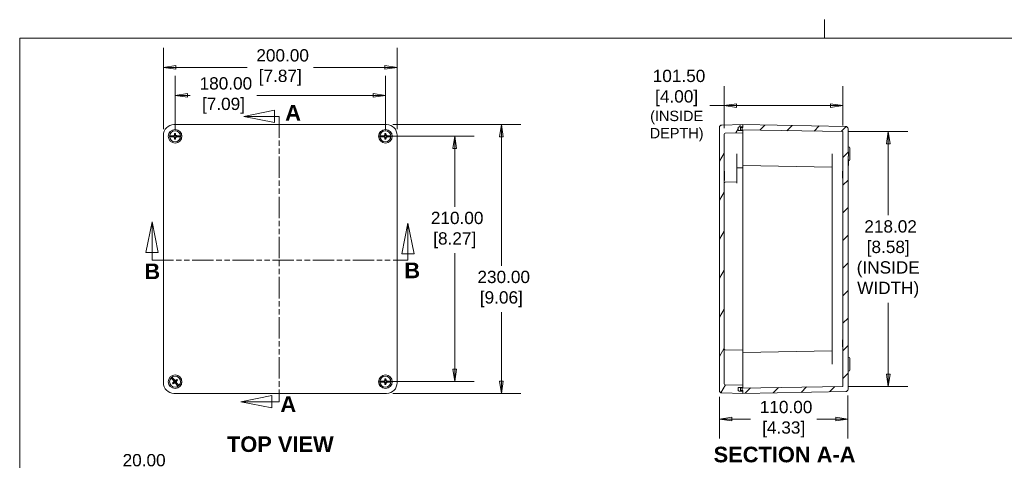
# Model space of a CAD drawing. Header units: millimetres. Extents: x 31 to 1440, y 31 to 1105.
# Tile 5 of 7: x 47 to 889, y 728 to 1105. Entities that reach past the tile are written whole.
import ezdxf

# ---------------------------------------------------------------- set-up
doc = ezdxf.new("R2010")
doc.units = ezdxf.units.MM
doc.header["$LTSCALE"] = 5.263158
doc.linetypes.add('DOUBLE_DASH_CHAIN', pattern=[1.2403, 0.6614, -0.0827, 0.1654, -0.0827, 0.1654, -0.0827])
for name, color, linetype, lineweight in [('Dimension (ANSI)', 7, 'Continuous', 9), ('Hatch (ANSI)', 7, 'Continuous', 9), ('Section Line (ANSI)', 7, 'DOUBLE_DASH_CHAIN', 9), ('Sketch Geometry (ANSI)', 7, 'Continuous', 9), ('Symbol (ANSI)', 7, 'Continuous', 9), ('Visible (ANSI)', 7, 'Continuous', 9)]:
    doc.layers.add(name, color=color, linetype=linetype, lineweight=lineweight)
doc.styles.add('Label Text (ANSI)', font='arialbd.ttf')
doc.styles.add('Note Text (ANSI)', font='arial.ttf')
doc.dimstyles.new('Default - mm (ANSI)', dxfattribs={"dimscale": 5.263158, "dimtxt": 2, "dimasz": 2, "dimexe": 3.175, "dimexo": 1, "dimgap": 0.8, "dimtad": 0, "dimtih": 1, "dimtoh": 1, "dimrnd": 1e-08, "dimzin": 4, "dimdsep": 46, "dimtxsty": 'Note Text (ANSI)', "dimblk": 'Filled-1', "dimcen": 0.09, "dimdle": 10, "dimclrd": 256, "dimclre": 256, "dimclrt": 256, "dimadec": 1, "dimazin": 0, "dimtfac": 1.524, "dimtofl": 0, "dimtmove": 0, "dimatfit": 3, "dimfxl": 0, "dimtolj": 1, "dimtzin": 0, "dimlwd": -1, "dimlwe": -1, "dimarcsym": 0})

# ---------------------------------------------------------------- blocks, each defined once
blk = doc.blocks.new('Borders Default Border')
at = {"layer": 'Sketch Geometry (ANSI)'}
blk.add_line((139.7, 207.01), (139.7, 210.03), dxfattribs=at)
at = {"layer": 'Sketch Geometry (ANSI)', "flags": 128}
blk.add_lwpolyline([(8.89, 8.89), (8.89, 207.01), (270.51, 207.01), (270.51, 8.89), (8.89, 8.89)], dxfattribs=at)
blk = doc.blocks.new('2dTransSection0')
at = {"layer": 'Section Line (ANSI)', "linetype": 'Continuous'}
for p, q in [((50.33, 195.3), (45.33, 194.3)), ((50.33, 193.3), (50.33, 195.3)), ((50.33, 194.3), (45.33, 194.3)), ((45.33, 194.3), (50.33, 193.3)), ((51.07, 194.3), (50.33, 194.3)), ((51.07, 194.3), (51.07, 192.87)), ((49.86, 148.9), (44.86, 147.9)), ((49.86, 146.9), (49.86, 148.9)), ((51.07, 149.33), (51.07, 147.9)), ((49.86, 147.9), (44.86, 147.9)), ((44.86, 147.9), (49.86, 146.9)), ((51.07, 147.9), (49.86, 147.9))]:
    blk.add_line(p, q, dxfattribs=at)
at = {"layer": 'Section Line (ANSI)', "linetype": 'DOUBLE_DASH_CHAIN'}
blk.add_line((51.07, 194.3), (51.07, 147.9), dxfattribs=at)
at = {"layer": 'Section Line (ANSI)', "linetype": 'Continuous', "flags": 128}
for points in [[(50.33, 195.3), (45.33, 194.3), (50.33, 193.3), (50.33, 195.3)], [(49.86, 148.9), (44.86, 147.9), (49.86, 146.9), (49.86, 148.9)]]:
    blk.add_lwpolyline(points, dxfattribs=at)
at = {"layer": 'Section Line (ANSI)'}
for points in [[(50.33, 195.3), (45.33, 194.3), (50.33, 193.3), (50.33, 195.3)], [(49.86, 148.9), (44.86, 147.9), (49.86, 146.9), (49.86, 148.9)]]:
    blk.add_solid(points, dxfattribs=at)
at = {"layer": 'Section Line (ANSI)', "char_height": 2.54, "attachment_point": 7, "line_spacing_factor": 0.25, "style": 'Label Text (ANSI)'}
for insert in [(52.05, 193.63), (51.27, 146.23)]:
    blk.add_mtext('A', dxfattribs=dict(at, insert=insert))
blk = doc.blocks.new('2dTransSection1')
at = {"layer": 'Section Line (ANSI)', "linetype": 'Continuous'}
for p, q in [((30.41, 177.17), (29.41, 172.17)), ((30.41, 172.17), (30.41, 177.17)), ((31.41, 172.17), (30.41, 177.17)), ((72.01, 176.94), (71.01, 171.94)), ((72.01, 171.94), (72.01, 176.94)), ((73.01, 171.94), (72.01, 176.94)), ((29.41, 172.17), (31.41, 172.17)), ((30.41, 170.94), (30.41, 172.17)), ((71.01, 171.94), (73.01, 171.94)), ((72.01, 170.94), (72.01, 171.94)), ((30.41, 170.94), (31.71, 170.94)), ((70.7, 170.94), (72.01, 170.94))]:
    blk.add_line(p, q, dxfattribs=at)
at = {"layer": 'Section Line (ANSI)', "linetype": 'DOUBLE_DASH_CHAIN'}
blk.add_line((30.41, 170.94), (72.01, 170.94), dxfattribs=at)
at = {"layer": 'Section Line (ANSI)', "linetype": 'Continuous', "flags": 128}
for points in [[(31.41, 172.17), (30.41, 177.17), (29.41, 172.17), (31.41, 172.17)], [(73.01, 171.94), (72.01, 176.94), (71.01, 171.94), (73.01, 171.94)]]:
    blk.add_lwpolyline(points, dxfattribs=at)
at = {"layer": 'Section Line (ANSI)'}
for points in [[(31.41, 172.17), (30.41, 177.17), (29.41, 172.17), (31.41, 172.17)], [(73.01, 171.94), (72.01, 176.94), (71.01, 171.94), (73.01, 171.94)]]:
    blk.add_solid(points, dxfattribs=at)
at = {"layer": 'Section Line (ANSI)', "char_height": 2.54, "attachment_point": 7, "line_spacing_factor": 0.25, "style": 'Label Text (ANSI)'}
for insert in [(71.42, 167.98), (29.16, 167.83)]:
    blk.add_mtext('B', dxfattribs=dict(at, insert=insert))
blk = doc.blocks.new('Filled-1')
at = {"color": 0}
for p, q in [((0, 0), (-1, 0.15)), ((-1, 0.15), (-1, -0.15)), ((-1, 0), (0, 0)), ((-1, -0.15), (0, 0))]:
    blk.add_line(p, q, dxfattribs=at)
at = {"color": 0, "flags": 128}
blk.add_lwpolyline([(-1, -0.15), (0, 0), (-1, 0.15), (-1, -0.15)], dxfattribs=at)
at = {"color": 0}
blk.add_solid([(-1, -0.15), (0, 0), (-1, 0.15), (-1, -0.15)], dxfattribs=at)
blk = doc.blocks.new('*D9')
at = {"layer": 'Defpoints', "color": 0, "transparency": 16777216}
for p in [(649.49, 1031.88), (649.49, 1007.3), (750.99, 1009.57)]:
    blk.add_point(p, dxfattribs=at)
at = {"layer": 'Dimension (ANSI)', "transparency": 16777216}
for p, q in [((649.49, 1012.57), (649.49, 1048.6)), ((750.99, 1014.84), (750.99, 1048.6)), ((649.49, 1031.88), (637.26, 1031.88)), ((740.47, 1031.88), (660.02, 1031.88))]:
    blk.add_line(p, q, dxfattribs=at)
at = {"layer": 'Dimension (ANSI)', "transparency": 16777216, "xscale": 10.52631578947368, "yscale": 10.52631578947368, "zscale": 10.52631578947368, "rotation": 180}
blk.add_blockref('Filled-1', (649.49, 1031.88), dxfattribs=at)
at = {"layer": 'Dimension (ANSI)', "transparency": 16777216, "xscale": 10.52631578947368, "yscale": 10.52631578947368, "zscale": 10.52631578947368}
blk.add_blockref('Filled-1', (750.99, 1031.88), dxfattribs=at)
at = {"layer": 'Dimension (ANSI)', "transparency": 16777216, "insert": (608.87, 1031.88), "char_height": 10.5263, "attachment_point": 5, "style": 'Note Text (ANSI)'}
blk.add_mtext('\\A1; 101.50\\P[4.00]{\\P\\fArial|b0|i0;\\H8.8502;(INSIDE \\PDEPTH)}', dxfattribs=at)
blk = doc.blocks.new('*D10')
at = {"layer": 'Defpoints', "color": 0, "transparency": 16777216}
for p in [(750.99, 1009.57), (750.99, 791.56), (789.89, 791.56)]:
    blk.add_point(p, dxfattribs=at)
at = {"layer": 'Dimension (ANSI)', "transparency": 16777216}
for p, q in [((756.26, 1009.57), (806.6, 1009.57)), ((789.89, 999.05), (789.89, 938.13)), ((789.89, 802.08), (789.89, 863.01)), ((756.26, 791.56), (806.6, 791.56))]:
    blk.add_line(p, q, dxfattribs=at)
at = {"layer": 'Dimension (ANSI)', "transparency": 16777216, "xscale": 10.52631578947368, "yscale": 10.52631578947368, "zscale": 10.52631578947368}
for p, rotation in [((789.89, 1009.57), 90), ((789.89, 791.56), 270)]:
    blk.add_blockref('Filled-1', p, dxfattribs=dict(at, rotation=rotation))
at = {"layer": 'Dimension (ANSI)', "transparency": 16777216, "insert": (789.89, 900.57), "char_height": 10.5263, "attachment_point": 5, "style": 'Note Text (ANSI)'}
blk.add_mtext('\\A1; 218.02{\\fArial|b0|i0;\\H8.8502;}\\P[8.58]{\\P(INSIDE\\PWIDTH)}', dxfattribs=at)
blk = doc.blocks.new('*D13')
at = {"layer": 'Defpoints', "color": 0, "transparency": 16777216}
for p in [(172.04, 686.13), (116.38, 666.13), (169.73, 666.13)]:
    blk.add_point(p, dxfattribs=at)
at = {"layer": 'Dimension (ANSI)', "transparency": 16777216}
for p, q in [((116.38, 696.65), (116.38, 718.02)), ((116.38, 718.02), (126.91, 718.02)), ((166.78, 686.13), (99.67, 686.13)), ((164.46, 666.13), (99.67, 666.13)), ((116.38, 655.6), (116.38, 645.07))]:
    blk.add_line(p, q, dxfattribs=at)
at = {"layer": 'Dimension (ANSI)', "transparency": 16777216, "xscale": 10.52631578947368, "yscale": 10.52631578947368, "zscale": 10.52631578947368}
for p, rotation in [((116.38, 686.13), 270), ((116.38, 666.13), 90)]:
    blk.add_blockref('Filled-1', p, dxfattribs=dict(at, rotation=rotation))
at = {"layer": 'Dimension (ANSI)', "transparency": 16777216, "insert": (151.21, 718.02), "char_height": 10.526, "attachment_point": 5, "style": 'Note Text (ANSI)'}
blk.add_mtext('\\A1; 20.00\\P[.79]', dxfattribs=at)
blk = doc.blocks.new('*D15')
at = {"layer": 'Defpoints', "color": 0, "transparency": 16777216}
for p in [(645.49, 787.88), (755.49, 789.1), (755.49, 763.52)]:
    blk.add_point(p, dxfattribs=at)
at = {"layer": 'Dimension (ANSI)', "transparency": 16777216}
for p, q in [((755.49, 783.84), (755.49, 746.81)), ((645.49, 782.62), (645.49, 746.81)), ((656.02, 763.52), (672.1, 763.52)), ((744.97, 763.52), (728.88, 763.52))]:
    blk.add_line(p, q, dxfattribs=at)
at = {"layer": 'Dimension (ANSI)', "transparency": 16777216, "xscale": 10.52631578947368, "yscale": 10.52631578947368, "zscale": 10.52631578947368, "rotation": 180}
blk.add_blockref('Filled-1', (645.49, 763.52), dxfattribs=at)
at = {"layer": 'Dimension (ANSI)', "transparency": 16777216, "xscale": 10.52631578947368, "yscale": 10.52631578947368, "zscale": 10.52631578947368}
blk.add_blockref('Filled-1', (755.49, 763.52), dxfattribs=at)
at = {"layer": 'Dimension (ANSI)', "transparency": 16777216, "insert": (700.49, 763.52), "char_height": 10.5263, "attachment_point": 5, "style": 'Note Text (ANSI)'}
blk.add_mtext('\\A1; 110.00\\P[4.33]', dxfattribs=at)
blk = doc.blocks.new('*D29')
at = {"layer": 'Defpoints', "color": 0, "transparency": 16777216}
for p in [(369.73, 1064.53), (169.73, 1006.57), (369.73, 1006.57)]:
    blk.add_point(p, dxfattribs=at)
at = {"layer": 'Dimension (ANSI)', "transparency": 16777216}
for p, q in [((169.73, 1011.83), (169.73, 1081.24)), ((369.73, 1011.83), (369.73, 1081.24)), ((180.25, 1064.53), (241.34, 1064.53)), ((359.2, 1064.53), (298.12, 1064.53))]:
    blk.add_line(p, q, dxfattribs=at)
at = {"layer": 'Dimension (ANSI)', "transparency": 16777216, "xscale": 10.52631578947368, "yscale": 10.52631578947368, "zscale": 10.52631578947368, "rotation": 180}
blk.add_blockref('Filled-1', (169.73, 1064.53), dxfattribs=at)
at = {"layer": 'Dimension (ANSI)', "transparency": 16777216, "xscale": 10.52631578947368, "yscale": 10.52631578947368, "zscale": 10.52631578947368}
blk.add_blockref('Filled-1', (369.73, 1064.53), dxfattribs=at)
at = {"layer": 'Dimension (ANSI)', "transparency": 16777216, "insert": (269.73, 1064.53), "char_height": 10.5263, "attachment_point": 5, "style": 'Note Text (ANSI)'}
blk.add_mtext('\\A1; 200.00\\P[7.87]', dxfattribs=at)
blk = doc.blocks.new('*D30')
at = {"layer": 'Defpoints', "color": 0, "transparency": 16777216}
for p in [(359.73, 1040.53), (179.73, 1005.57), (359.73, 1005.57)]:
    blk.add_point(p, dxfattribs=at)
at = {"layer": 'Dimension (ANSI)', "transparency": 16777216}
for p, q in [((179.73, 1010.83), (179.73, 1057.24)), ((359.73, 1010.83), (359.73, 1057.24)), ((190.25, 1040.53), (192.77, 1040.53)), ((349.2, 1040.53), (249.55, 1040.53))]:
    blk.add_line(p, q, dxfattribs=at)
at = {"layer": 'Dimension (ANSI)', "transparency": 16777216, "xscale": 10.52631578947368, "yscale": 10.52631578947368, "zscale": 10.52631578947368, "rotation": 180}
blk.add_blockref('Filled-1', (179.73, 1040.53), dxfattribs=at)
at = {"layer": 'Dimension (ANSI)', "transparency": 16777216, "xscale": 10.52631578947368, "yscale": 10.52631578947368, "zscale": 10.52631578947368}
blk.add_blockref('Filled-1', (359.73, 1040.53), dxfattribs=at)
at = {"layer": 'Dimension (ANSI)', "transparency": 16777216, "insert": (221.16, 1040.53), "char_height": 10.5263, "attachment_point": 5, "style": 'Note Text (ANSI)'}
blk.add_mtext('\\A1; 180.00\\P[7.09]', dxfattribs=at)
blk = doc.blocks.new('*D31')
at = {"layer": 'Defpoints', "color": 0, "transparency": 16777216}
for p in [(359.71, 1005.63), (359.71, 795.63), (419.03, 795.63)]:
    blk.add_point(p, dxfattribs=at)
at = {"layer": 'Dimension (ANSI)', "transparency": 16777216}
for p, q in [((364.98, 1005.63), (435.74, 1005.63)), ((419.03, 995.11), (419.03, 945.13)), ((419.03, 806.16), (419.03, 905.63)), ((364.98, 795.63), (435.74, 795.63))]:
    blk.add_line(p, q, dxfattribs=at)
at = {"layer": 'Dimension (ANSI)', "transparency": 16777216, "xscale": 10.52631578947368, "yscale": 10.52631578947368, "zscale": 10.52631578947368}
for p, rotation in [((419.03, 1005.63), 90), ((419.03, 795.63), 270)]:
    blk.add_blockref('Filled-1', p, dxfattribs=dict(at, rotation=rotation))
at = {"layer": 'Dimension (ANSI)', "transparency": 16777216, "insert": (419.03, 925.38), "char_height": 10.5263, "attachment_point": 5, "style": 'Note Text (ANSI)'}
blk.add_mtext('\\A1; 210.00\\P[8.27]', dxfattribs=at)
blk = doc.blocks.new('*D32')
at = {"layer": 'Defpoints', "color": 0, "transparency": 16777216}
for p in [(360.73, 1015.57), (360.73, 785.57), (458.89, 785.57)]:
    blk.add_point(p, dxfattribs=at)
at = {"layer": 'Dimension (ANSI)', "transparency": 16777216}
for p, q in [((365.99, 1015.57), (475.6, 1015.57)), ((458.89, 1005.04), (458.89, 894.63)), ((458.89, 796.09), (458.89, 855.13)), ((365.99, 785.57), (475.6, 785.57))]:
    blk.add_line(p, q, dxfattribs=at)
at = {"layer": 'Dimension (ANSI)', "transparency": 16777216, "xscale": 10.52631578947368, "yscale": 10.52631578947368, "zscale": 10.52631578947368}
for p, rotation in [((458.89, 1015.57), 90), ((458.89, 785.57), 270)]:
    blk.add_blockref('Filled-1', p, dxfattribs=dict(at, rotation=rotation))
at = {"layer": 'Dimension (ANSI)', "transparency": 16777216, "insert": (458.89, 874.88), "char_height": 10.5263, "attachment_point": 5, "style": 'Note Text (ANSI)'}
blk.add_mtext('\\A1; 230.00\\P[9.06]', dxfattribs=at)

msp = doc.modelspace()

# ---------------------------------------------------------------- hatches: boundary and pattern name
at = {"layer": 'Hatch (ANSI)'}
h = msp.add_hatch(dxfattribs=at)
h.set_pattern_fill('ANSI31', color=256, scale=133.684211, angle=14.999978, style=0)
h.set_pattern_definition([(60, (0, 0), (-14.47174, 8.35527), [])])
edge = h.paths.add_edge_path()
edge.add_ellipse((647.493, 1013.252), major_axis=(-0.035, 2), ratio=1, start_angle=0, end_angle=89)
edge.add_line((645.493, 1013.252), (645.493, 787.881))
edge.add_ellipse((647.493, 787.881), major_axis=(-2, 0), ratio=1, start_angle=0, end_angle=89)
edge.add_line((647.458, 785.881), (665.493, 785.566))
edge.add_line((665.493, 785.566), (665.493, 787.566))
edge.add_line((665.493, 787.566), (664.993, 787.584))
edge.add_line((664.993, 787.584), (662.004, 787.688))
edge.add_line((662.004, 787.688), (661.493, 787.706))
edge.add_line((661.493, 787.706), (661.493, 788.56))
edge.add_line((661.493, 788.56), (661.493, 789.672))
edge.add_line((661.493, 789.672), (661.493, 790.526))
edge.add_line((661.493, 790.526), (662.004, 790.544))
edge.add_line((662.004, 790.544), (664.993, 790.649))
edge.add_line((664.993, 790.649), (665.493, 790.666))
edge.add_line((665.493, 790.666), (665.493, 792.566))
edge.add_line((665.493, 792.566), (650.476, 792.828))
edge.add_ellipse((650.493, 793.828), major_axis=(-0.017, -1), ratio=1, start_angle=271, end_angle=360, ccw=False)
edge.add_line((649.493, 793.828), (649.493, 1007.304))
edge.add_ellipse((650.493, 1007.304), major_axis=(-1, 0), ratio=1, start_angle=271, end_angle=360, ccw=False)
edge.add_line((650.476, 1008.304), (665.493, 1008.566))
edge.add_line((665.493, 1008.566), (665.493, 1010.466))
edge.add_line((665.493, 1010.466), (664.993, 1010.484))
edge.add_line((664.993, 1010.484), (662.004, 1010.588))
edge.add_line((662.004, 1010.588), (661.493, 1010.606))
edge.add_line((661.493, 1010.606), (661.493, 1011.46))
edge.add_line((661.493, 1011.46), (661.493, 1012.572))
edge.add_line((661.493, 1012.572), (661.493, 1013.426))
edge.add_line((661.493, 1013.426), (662.004, 1013.444))
edge.add_line((662.004, 1013.444), (664.993, 1013.549))
edge.add_line((664.993, 1013.549), (665.493, 1013.566))
edge.add_line((665.493, 1013.566), (665.493, 1015.566))
edge.add_line((665.493, 1015.566), (647.458, 1015.251))
h = msp.add_hatch(dxfattribs=at)
h.set_pattern_fill('ANSI31', color=256, scale=133.684211, angle=90.00021, style=0)
h.set_pattern_definition([(135.0002, (0, 0), (-11.81608, -11.81617), [])])
edge = h.paths.add_edge_path()
edge.add_ellipse((662.493, 788.56), major_axis=(-1, 0), ratio=1, start_angle=0, end_angle=60.683624)
edge.add_ellipse((662.493, 788.56), major_axis=(-0.49, -0.872), ratio=1, start_angle=0, end_angle=28.316376)
edge.add_line((662.476, 787.56), (664.993, 787.516))
edge.add_line((664.993, 787.516), (664.993, 787.584))
edge.add_line((664.993, 787.584), (664.993, 788.075))
edge.add_line((664.993, 788.075), (664.993, 790.057))
edge.add_line((664.993, 790.057), (664.993, 790.649))
edge.add_line((664.993, 790.649), (664.993, 790.716))
edge.add_line((664.993, 790.716), (662.476, 790.672))
edge.add_ellipse((662.493, 789.672), major_axis=(-0.017, 1), ratio=1, start_angle=0, end_angle=28.316376)
edge.add_ellipse((662.493, 789.672), major_axis=(-0.49, 0.872), ratio=1, start_angle=0, end_angle=60.683624)
edge.add_line((661.493, 789.672), (661.493, 788.56))
edge = h.paths.add_edge_path()
edge.add_ellipse((662.493, 1012.572), major_axis=(-0.017, 1), ratio=1, start_angle=0, end_angle=28.316376)
edge.add_ellipse((662.493, 1012.572), major_axis=(-0.49, 0.872), ratio=1, start_angle=0, end_angle=60.683624)
edge.add_line((661.493, 1012.572), (661.493, 1011.46))
edge.add_ellipse((662.493, 1011.46), major_axis=(-1, 0), ratio=1, start_angle=0, end_angle=60.683624)
edge.add_ellipse((662.493, 1011.46), major_axis=(-0.49, -0.872), ratio=1, start_angle=0, end_angle=28.316376)
edge.add_line((662.476, 1010.46), (664.993, 1010.416))
edge.add_line((664.993, 1010.416), (664.993, 1010.484))
edge.add_line((664.993, 1010.484), (664.993, 1011.075))
edge.add_line((664.993, 1011.075), (664.993, 1013.057))
edge.add_line((664.993, 1013.057), (664.993, 1013.549))
edge.add_line((664.993, 1013.549), (664.993, 1013.616))
edge.add_line((664.993, 1013.616), (662.476, 1013.572))
h = msp.add_hatch(dxfattribs=at)
h.set_pattern_fill('ANSI31', color=256, scale=133.684211, style=0)
h.set_pattern_definition([(45, (0, 0), (-11.81613, 11.81613), [])])
edge = h.paths.add_edge_path()
edge.add_line((755.993, 988.533), (755.993, 992.157))
edge.add_line((755.993, 992.157), (755.493, 992.157))
edge.add_line((755.493, 992.157), (755.493, 1012.03))
edge.add_ellipse((753.493, 1012.03), major_axis=(2, 0), ratio=1, start_angle=0, end_angle=89)
edge.add_line((753.528, 1014.029), (665.493, 1015.566))
edge.add_line((665.493, 1015.566), (665.493, 1013.566))
edge.add_line((665.493, 1013.566), (665.493, 1013.066))
edge.add_line((665.493, 1013.066), (664.993, 1013.057))
edge.add_line((664.993, 1013.057), (663.393, 1013.029))
edge.add_line((663.393, 1013.029), (663.393, 1011.103))
edge.add_line((663.393, 1011.103), (664.993, 1011.075))
edge.add_line((664.993, 1011.075), (750.993, 1009.574))
edge.add_line((750.993, 1009.574), (750.993, 791.558))
edge.add_line((750.993, 791.558), (664.993, 790.057))
edge.add_line((664.993, 790.057), (663.393, 790.029))
edge.add_line((663.393, 790.029), (663.393, 788.103))
edge.add_line((663.393, 788.103), (664.993, 788.075))
edge.add_line((664.993, 788.075), (665.493, 788.066))
edge.add_line((665.493, 788.066), (665.493, 787.566))
edge.add_line((665.493, 787.566), (665.493, 785.566))
edge.add_line((665.493, 785.566), (753.528, 787.103))
edge.add_ellipse((753.493, 789.102), major_axis=(0.035, -2), ratio=1, start_angle=0, end_angle=89)
edge.add_line((755.493, 789.102), (755.493, 988.533))
edge.add_line((755.493, 988.533), (755.993, 988.533))

# ---------------------------------------------------------------- linework, layer by layer
at = {"layer": 'Visible (ANSI)'}
for p, q in [((360.728, 1015.566), (178.728, 1015.566)), ((359.728, 1015.566), (179.728, 1015.566)), ((645.493, 1013.252), (645.493, 787.881)), ((665.493, 1015.566), (647.458, 1015.251)), ((661.493, 1013.426), (665.493, 1013.566)), ((661.493, 1010.606), (661.493, 1013.426)), ((661.493, 1012.572), (661.493, 1011.46)), ((664.993, 1013.616), (662.476, 1013.572)), ((665.493, 1013.066), (663.393, 1013.029)), ((663.393, 1013.029), (663.393, 1011.103)), ((663.393, 1011.103), (750.993, 1009.574)), ((664.993, 1010.416), (664.993, 1013.616)), ((753.528, 1014.029), (665.493, 1015.566)), ((665.493, 1015.566), (665.493, 1013.066)), ((665.493, 1013.566), (665.493, 1015.566)), ((755.493, 992.157), (755.493, 1012.03)), ((169.728, 1006.566), (169.728, 794.566)), ((169.728, 1005.566), (169.728, 795.566)), ((178.181, 1006.044), (176.077, 1006.044)), ((176.077, 1005.088), (178.181, 1005.088)), ((178.198, 1005.882), (177.433, 1005.882)), ((177.433, 1005.25), (178.198, 1005.25)), ((177.6, 1005.698), (178.218, 1005.698)), ((178.218, 1005.434), (177.6, 1005.434)), ((178.181, 1006.044), (178.93, 1006.044)), ((178.93, 1005.088), (178.181, 1005.088)), ((178.93, 1006.044), (178.198, 1005.882)), ((178.198, 1005.882), (178.218, 1005.698)), ((178.198, 1005.25), (178.218, 1005.434)), ((178.198, 1005.25), (178.93, 1005.088)), ((178.218, 1005.698), (179.347, 1005.947)), ((179.347, 1005.185), (178.218, 1005.434)), ((179.044, 1006.249), (179.347, 1005.947)), ((179.044, 1004.883), (179.347, 1005.185)), ((179.25, 1007.113), (179.596, 1007.075)), ((179.25, 1004.019), (179.596, 1004.057)), ((179.347, 1005.947), (179.596, 1007.075)), ((179.596, 1004.057), (179.347, 1005.185)), ((179.596, 1007.075), (179.596, 1007.694)), ((179.596, 1003.438), (179.596, 1004.057)), ((179.859, 1007.694), (179.859, 1007.075)), ((180.205, 1007.113), (179.859, 1007.075)), ((179.859, 1007.075), (180.109, 1005.947)), ((180.109, 1005.185), (179.859, 1004.057)), ((180.205, 1004.019), (179.859, 1004.057)), ((179.859, 1004.057), (179.859, 1003.438)), ((180.411, 1006.249), (180.109, 1005.947)), ((180.109, 1005.947), (181.237, 1005.698)), ((181.237, 1005.434), (180.109, 1005.185)), ((180.411, 1004.883), (180.109, 1005.185)), ((181.257, 1005.882), (180.525, 1006.044)), ((180.525, 1006.044), (181.275, 1006.044)), ((180.525, 1005.088), (181.257, 1005.25)), ((181.275, 1005.088), (180.525, 1005.088)), ((181.257, 1005.882), (181.237, 1005.698)), ((181.237, 1005.698), (181.855, 1005.698)), ((181.257, 1005.25), (181.237, 1005.434)), ((181.855, 1005.434), (181.237, 1005.434)), ((182.022, 1005.882), (181.257, 1005.882)), ((181.257, 1005.25), (182.022, 1005.25)), ((183.379, 1006.044), (181.275, 1006.044)), ((181.275, 1005.088), (183.379, 1005.088)), ((358.181, 1006.044), (356.077, 1006.044)), ((356.077, 1005.088), (358.181, 1005.088)), ((358.198, 1005.882), (357.433, 1005.882)), ((357.433, 1005.25), (358.198, 1005.25)), ((357.6, 1005.698), (358.218, 1005.698)), ((358.218, 1005.434), (357.6, 1005.434)), ((358.181, 1006.044), (358.93, 1006.044)), ((358.93, 1005.088), (358.181, 1005.088)), ((358.93, 1006.044), (358.198, 1005.882)), ((358.198, 1005.882), (358.218, 1005.698)), ((358.198, 1005.25), (358.218, 1005.434)), ((358.198, 1005.25), (358.93, 1005.088)), ((358.218, 1005.698), (359.347, 1005.947)), ((359.347, 1005.185), (358.218, 1005.434)), ((359.044, 1006.249), (359.347, 1005.947)), ((359.044, 1004.883), (359.347, 1005.185)), ((359.25, 1007.113), (359.596, 1007.075)), ((359.25, 1004.019), (359.596, 1004.057)), ((359.347, 1005.947), (359.596, 1007.075)), ((359.596, 1004.057), (359.347, 1005.185)), ((359.596, 1007.075), (359.596, 1007.694)), ((359.596, 1003.438), (359.596, 1004.057)), ((359.859, 1007.694), (359.859, 1007.075)), ((360.205, 1007.113), (359.859, 1007.075)), ((359.859, 1007.075), (360.109, 1005.947)), ((360.109, 1005.185), (359.859, 1004.057)), ((360.205, 1004.019), (359.859, 1004.057)), ((359.859, 1004.057), (359.859, 1003.438)), ((360.411, 1006.249), (360.109, 1005.947)), ((360.109, 1005.947), (361.237, 1005.698)), ((361.237, 1005.434), (360.109, 1005.185)), ((360.411, 1004.883), (360.109, 1005.185)), ((361.257, 1005.882), (360.525, 1006.044)), ((360.525, 1006.044), (361.275, 1006.044)), ((360.525, 1005.088), (361.257, 1005.25)), ((361.275, 1005.088), (360.525, 1005.088)), ((361.257, 1005.882), (361.237, 1005.698)), ((361.237, 1005.698), (361.855, 1005.698)), ((361.257, 1005.25), (361.237, 1005.434)), ((361.855, 1005.434), (361.237, 1005.434)), ((362.022, 1005.882), (361.257, 1005.882)), ((361.257, 1005.25), (362.022, 1005.25)), ((363.379, 1006.044), (361.275, 1006.044)), ((361.275, 1005.088), (363.379, 1005.088)), ((369.728, 794.566), (369.728, 1006.566)), ((369.728, 795.566), (369.728, 1005.566)), ((649.493, 793.828), (649.493, 1007.304)), ((650.476, 1008.304), (665.493, 1008.566)), ((665.493, 1010.466), (661.493, 1010.606)), ((662.476, 1010.46), (664.993, 1010.416)), ((665.493, 1008.566), (665.493, 1010.466)), ((665.493, 1008.566), (665.493, 1006.566)), ((665.493, 1006.566), (665.493, 990.566)), ((750.993, 1009.574), (750.993, 791.558)), ((756.011, 996.557), (755.493, 996.566)), ((756.993, 995.557), (756.993, 985.575)), ((660.493, 990.566), (660.493, 971.479)), ((665.493, 978.566), (665.493, 990.566)), ((741.993, 810.566), (741.993, 990.566)), ((755.993, 992.237), (755.493, 992.237)), ((755.993, 992.157), (755.493, 992.157)), ((755.493, 789.102), (755.493, 988.533)), ((755.493, 988.533), (755.993, 988.533)), ((755.993, 985.664), (755.493, 985.664)), ((755.993, 992.237), (755.993, 992.157)), ((755.993, 988.533), (755.993, 992.157)), ((755.993, 985.664), (755.993, 984.845)), ((665.493, 978.566), (660.493, 978.479)), ((665.493, 980.566), (741.993, 979.231)), ((665.493, 978.566), (665.493, 976.566)), ((755.993, 984.845), (755.493, 984.845)), ((755.993, 983.892), (755.493, 983.892)), ((755.993, 980.664), (755.493, 980.664)), ((755.993, 980.584), (755.493, 980.584)), ((755.993, 984.845), (755.993, 983.892)), ((756.011, 984.575), (755.993, 984.575)), ((755.993, 983.892), (755.993, 980.664)), ((755.993, 980.664), (755.993, 980.584)), ((649.743, 975.67), (649.493, 975.679)), ((649.743, 975.67), (649.743, 967.688)), ((660.493, 966.479), (660.493, 971.479)), ((665.493, 976.566), (665.493, 824.566)), ((750.793, 975.652), (750.793, 969.68)), ((750.793, 975.652), (750.993, 975.652)), ((750.793, 969.68), (750.993, 969.68)), ((649.743, 967.688), (649.493, 967.679)), ((660.493, 966.479), (650.476, 966.304)), ((660.493, 965.479), (660.493, 966.479)), ((750.793, 831.452), (750.793, 825.48)), ((750.793, 831.452), (750.993, 831.452)), ((665.493, 822.566), (650.476, 822.828)), ((665.493, 824.566), (665.493, 822.566)), ((665.493, 810.566), (665.493, 822.566)), ((665.493, 820.566), (741.993, 821.901)), ((750.793, 825.48), (750.993, 825.48)), ((665.493, 810.566), (665.493, 794.566)), ((756.011, 816.557), (755.493, 816.566)), ((756.993, 815.557), (756.993, 805.575)), ((756.011, 804.575), (755.493, 804.566)), ((177.066, 798.111), (178.385, 796.472)), ((179.13, 797.071), (177.81, 798.71)), ((177.988, 794.335), (178.469, 794.722)), ((178.043, 797.155), (178.523, 796.559)), ((178.634, 794.517), (178.153, 794.129)), ((178.223, 794.968), (178.469, 794.722)), ((178.679, 796.659), (178.291, 797.141)), ((178.855, 795.888), (178.385, 796.472)), ((178.469, 794.722), (179.192, 795.624)), ((178.496, 797.306), (178.884, 796.824)), ((178.523, 796.559), (178.679, 796.659)), ((178.523, 796.559), (178.855, 795.888)), ((179.015, 796.955), (178.535, 797.551)), ((179.67, 795.03), (178.634, 794.517)), ((178.822, 794.224), (178.634, 794.517)), ((179.192, 795.624), (178.679, 796.659)), ((178.767, 795.67), (179.192, 795.624)), ((179.015, 796.955), (178.884, 796.824)), ((178.884, 796.824), (179.785, 796.102)), ((179.6, 796.487), (179.015, 796.955)), ((179.13, 797.071), (179.6, 796.487)), ((179.624, 794.605), (179.67, 795.03)), ((180.571, 794.308), (179.67, 795.03)), ((179.785, 796.102), (180.821, 796.615)), ((179.831, 796.527), (179.785, 796.102)), ((180.326, 794.061), (179.856, 794.645)), ((179.856, 794.645), (180.441, 794.177)), ((180.986, 796.41), (180.263, 795.508)), ((180.688, 795.462), (180.263, 795.508)), ((180.263, 795.508), (180.776, 794.473)), ((180.326, 794.061), (181.645, 792.423)), ((180.441, 794.177), (180.571, 794.308)), ((180.441, 794.177), (180.92, 793.581)), ((180.959, 793.826), (180.571, 794.308)), ((180.6, 795.244), (181.07, 794.66)), ((180.933, 794.573), (180.6, 795.244)), ((180.633, 796.908), (180.821, 796.615)), ((180.933, 794.573), (180.776, 794.473)), ((180.776, 794.473), (181.164, 793.991)), ((180.821, 796.615), (181.302, 797.003)), ((181.412, 793.977), (180.933, 794.573)), ((181.467, 796.798), (180.986, 796.41)), ((181.232, 796.164), (180.986, 796.41)), ((182.389, 793.021), (181.07, 794.66)), ((358.181, 796.044), (356.077, 796.044)), ((356.077, 795.088), (358.181, 795.088)), ((358.198, 795.882), (357.433, 795.882)), ((357.433, 795.25), (358.198, 795.25)), ((357.6, 795.698), (358.218, 795.698)), ((358.218, 795.434), (357.6, 795.434)), ((358.181, 796.044), (358.93, 796.044)), ((358.93, 795.088), (358.181, 795.088)), ((358.93, 796.044), (358.198, 795.882)), ((358.198, 795.882), (358.218, 795.698)), ((358.198, 795.25), (358.218, 795.434)), ((358.198, 795.25), (358.93, 795.088)), ((358.218, 795.698), (359.347, 795.947)), ((359.347, 795.185), (358.218, 795.434)), ((359.044, 796.249), (359.347, 795.947)), ((359.044, 794.883), (359.347, 795.185)), ((359.25, 797.113), (359.596, 797.075)), ((359.25, 794.019), (359.596, 794.057)), ((359.347, 795.947), (359.596, 797.075)), ((359.596, 794.057), (359.347, 795.185)), ((359.596, 797.075), (359.596, 797.694)), ((359.596, 793.438), (359.596, 794.057)), ((359.859, 797.694), (359.859, 797.075)), ((360.205, 797.113), (359.859, 797.075)), ((359.859, 797.075), (360.109, 795.947)), ((360.109, 795.185), (359.859, 794.057)), ((360.205, 794.019), (359.859, 794.057)), ((359.859, 794.057), (359.859, 793.438)), ((360.411, 796.249), (360.109, 795.947)), ((360.109, 795.947), (361.237, 795.698)), ((361.237, 795.434), (360.109, 795.185)), ((360.411, 794.883), (360.109, 795.185)), ((361.257, 795.882), (360.525, 796.044)), ((360.525, 796.044), (361.275, 796.044)), ((360.525, 795.088), (361.257, 795.25)), ((361.275, 795.088), (360.525, 795.088)), ((361.257, 795.882), (361.237, 795.698)), ((361.237, 795.698), (361.855, 795.698)), ((361.257, 795.25), (361.237, 795.434)), ((361.855, 795.434), (361.237, 795.434)), ((362.022, 795.882), (361.257, 795.882)), ((361.257, 795.25), (362.022, 795.25)), ((363.379, 796.044), (361.275, 796.044)), ((361.275, 795.088), (363.379, 795.088)), ((665.493, 792.566), (650.476, 792.828)), ((665.493, 794.566), (665.493, 792.566)), ((665.493, 790.666), (665.493, 792.566)), ((178.728, 785.566), (360.728, 785.566)), ((179.728, 785.566), (359.728, 785.566)), ((647.458, 785.881), (665.493, 785.566)), ((661.493, 790.526), (665.493, 790.666)), ((661.493, 787.706), (661.493, 790.526)), ((661.493, 789.672), (661.493, 788.56)), ((665.493, 787.566), (661.493, 787.706)), ((664.993, 790.716), (662.476, 790.672)), ((662.476, 787.56), (664.993, 787.516)), ((750.993, 791.558), (663.393, 790.029)), ((663.393, 790.029), (663.393, 788.103)), ((663.393, 788.103), (665.493, 788.066)), ((664.993, 787.516), (664.993, 790.716)), ((665.493, 788.066), (665.493, 785.566)), ((665.493, 785.566), (665.493, 787.566)), ((665.493, 785.566), (753.528, 787.103))]:
    msp.add_line(p, q, dxfattribs=at)
for centre, radius in [((179.728, 1005.566), 5.85), ((179.728, 1005.566), 5.78), ((359.728, 1005.566), 5.85), ((359.728, 1005.566), 5.78), ((179.728, 1005.566), 4.7), ((359.728, 1005.566), 4.7), ((179.728, 795.566), 5.85), ((179.728, 795.566), 5.78), ((359.728, 795.566), 5.85), ((359.728, 795.566), 5.78), ((179.728, 795.566), 4.7), ((359.728, 795.566), 4.7)]:
    msp.add_circle(centre, radius, dxfattribs=at)
for centre, radius, start, end in [((178.728, 1006.566), 9, 90, 180), ((360.728, 1006.566), 9, 0, 90), ((647.493, 1013.252), 2, 91, 180), ((662.493, 1012.572), 1, 91, 180), ((662.493, 1011.46), 1, 180, 269), ((753.493, 1012.03), 2, 0, 89), ((179.728, 1005.566), 4.256, 173.557364, 186.442636), ((179.728, 1005.566), 2.316, 172.161794, 187.838206), ((179.728, 1005.566), 2.132, 176.459271, 183.540729), ((179.728, 1005.566), 2.448, 79.456204, 100.543796), ((179.728, 1005.566), 2.448, 259.456204, 280.543796), ((179.728, 1005.566), 2.132, 86.459271, 93.540729), ((179.728, 1005.566), 2.132, 266.459271, 273.540729), ((179.728, 1005.566), 2.132, 356.459271, 3.540729), ((179.728, 1005.566), 2.316, 352.161794, 7.838206), ((179.728, 1005.566), 4.256, 353.557364, 6.442636), ((359.728, 1005.566), 4.256, 173.557364, 186.442636), ((359.728, 1005.566), 2.316, 172.161794, 187.838206), ((359.728, 1005.566), 2.132, 176.459271, 183.540729), ((359.728, 1005.566), 2.448, 79.456204, 100.543796), ((359.728, 1005.566), 2.448, 259.456204, 280.543796), ((359.728, 1005.566), 2.132, 86.459271, 93.540729), ((359.728, 1005.566), 2.132, 266.459271, 273.540729), ((359.728, 1005.566), 2.132, 356.459271, 3.540729), ((359.728, 1005.566), 2.316, 352.161794, 7.838206), ((359.728, 1005.566), 4.256, 353.557364, 6.442636), ((650.493, 1007.304), 1, 91, 180), ((755.993, 995.557), 1, 0, 89), ((755.993, 985.575), 1, 271, 0), ((650.493, 965.304), 1, 91, 180), ((650.493, 823.828), 1, 180, 269), ((755.993, 815.557), 1, 0, 89), ((755.993, 805.575), 1, 271, 0), ((178.728, 794.566), 9, 180, 270), ((179.728, 795.566), 4.256, 122.389238, 135.274511), ((179.728, 795.566), 2.448, 208.288079, 229.37567), ((179.728, 795.566), 2.132, 215.291146, 222.372603), ((179.728, 795.566), 2.316, 120.993668, 136.670081), ((179.728, 795.566), 2.132, 125.291146, 132.372603), ((179.728, 795.566), 2.316, 300.993668, 316.670081), ((179.728, 795.566), 2.132, 305.291146, 312.372603), ((179.728, 795.566), 2.132, 35.291146, 42.372603), ((179.728, 795.566), 2.448, 28.288079, 49.37567), ((179.728, 795.566), 4.256, 302.389238, 315.274511), ((359.728, 795.566), 4.256, 173.557364, 186.442636), ((359.728, 795.566), 2.316, 172.161794, 187.838206), ((359.728, 795.566), 2.132, 176.459271, 183.540729), ((359.728, 795.566), 2.448, 79.456204, 100.543796), ((359.728, 795.566), 2.448, 259.456204, 280.543796), ((359.728, 795.566), 2.132, 86.459271, 93.540729), ((359.728, 795.566), 2.132, 266.459271, 273.540729), ((360.728, 794.566), 9, 270, 0), ((359.728, 795.566), 2.132, 356.459271, 3.540729), ((359.728, 795.566), 2.316, 352.161794, 7.838206), ((359.728, 795.566), 4.256, 353.557364, 6.442636), ((650.493, 793.828), 1, 180, 269), ((647.493, 787.881), 2, 180, 269), ((662.493, 789.672), 1, 91, 180), ((662.493, 788.56), 1, 180, 269), ((753.493, 789.102), 2, 271, 0)]:
    msp.add_arc(centre, radius, start, end, dxfattribs=at)
for centre, major_axis, start_param, end_param in [((179.743, 1005.498), (7.107, 1.571), 1.6422662, 1.765398), ((179.743, 1005.634), (-7.107, 1.571), 1.3761946, 1.4993264), ((179.796, 1005.551), (1.571, 7.107), 1.3761946, 1.4993264), ((179.796, 1005.581), (-1.571, 7.107), 1.6422662, 1.765398), ((180.115, 1005.566), (0, 7.268), 1.2333179, 1.3563083), ((180.115, 1005.566), (0, 7.268), 1.7852844, 1.9082748), ((179.34, 1005.566), (0, -7.268), 1.7852844, 1.9082748), ((179.34, 1005.566), (0, -7.268), 1.2333179, 1.3563083), ((179.659, 1005.551), (1.571, -7.107), 1.6422662, 1.765398), ((179.659, 1005.581), (-1.571, -7.107), 1.3761946, 1.4993264), ((179.712, 1005.498), (7.107, -1.571), 1.3761946, 1.4993264), ((179.712, 1005.634), (-7.107, -1.571), 1.6422662, 1.765398), ((359.743, 1005.498), (7.107, 1.571), 1.6422662, 1.765398), ((359.743, 1005.634), (-7.107, 1.571), 1.3761946, 1.4993264), ((359.796, 1005.551), (1.571, 7.107), 1.3761946, 1.4993264), ((359.796, 1005.581), (-1.571, 7.107), 1.6422662, 1.765398), ((360.115, 1005.566), (0, 7.268), 1.2333179, 1.3563083), ((360.115, 1005.566), (0, 7.268), 1.7852844, 1.9082748), ((359.34, 1005.566), (0, -7.268), 1.7852844, 1.9082748), ((359.34, 1005.566), (0, -7.268), 1.2333179, 1.3563083), ((359.659, 1005.551), (1.571, -7.107), 1.6422662, 1.765398), ((359.659, 1005.581), (-1.571, -7.107), 1.3761946, 1.4993264), ((359.712, 1005.498), (7.107, -1.571), 1.3761946, 1.4993264), ((359.712, 1005.634), (-7.107, -1.571), 1.6422662, 1.765398), ((179.971, 795.264), (5.662, 4.558), 1.7852844, 1.9082748), ((179.484, 795.868), (-5.662, -4.558), 1.2333179, 1.3563083), ((179.782, 795.522), (4.551, 5.68), 1.6422662, 1.765398), ((179.79, 795.597), (-3.232, 6.521), 1.3761946, 1.4993264), ((179.696, 795.629), (-6.521, -3.232), 1.3761946, 1.4993264), ((179.684, 795.511), (5.68, -4.551), 1.6422662, 1.765398), ((179.771, 795.621), (-5.68, 4.551), 1.6422662, 1.765398), ((179.759, 795.503), (6.521, 3.232), 1.3761946, 1.4993264), ((179.971, 795.264), (5.662, 4.558), 1.2333179, 1.3563083), ((179.673, 795.61), (-4.551, -5.68), 1.6422662, 1.765398), ((179.665, 795.535), (3.232, -6.521), 1.3761946, 1.4993264), ((179.484, 795.868), (-5.662, -4.558), 1.7852844, 1.9082748), ((359.743, 795.498), (7.107, 1.571), 1.6422662, 1.765398), ((359.743, 795.634), (-7.107, 1.571), 1.3761946, 1.4993264), ((359.796, 795.551), (1.571, 7.107), 1.3761946, 1.4993264), ((359.796, 795.581), (-1.571, 7.107), 1.6422662, 1.765398), ((360.115, 795.566), (0, 7.268), 1.2333179, 1.3563083), ((360.115, 795.566), (0, 7.268), 1.7852844, 1.9082748), ((359.34, 795.566), (0, -7.268), 1.7852844, 1.9082748), ((359.34, 795.566), (0, -7.268), 1.2333179, 1.3563083), ((359.659, 795.551), (1.571, -7.107), 1.6422662, 1.765398), ((359.659, 795.581), (-1.571, -7.107), 1.3761946, 1.4993264), ((359.712, 795.498), (7.107, -1.571), 1.3761946, 1.4993264), ((359.712, 795.634), (-7.107, -1.571), 1.6422662, 1.765398)]:
    msp.add_ellipse(centre, major_axis=major_axis, ratio=0.1218693, start_param=start_param, end_param=end_param, dxfattribs=at)
for points, knots in [([(175.498, 1006.044), (175.549, 1006.044), (175.602, 1006.044), (175.774, 1006.044), (175.921, 1006.044), (176.077, 1006.044)], [0.129590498, 0.129590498, 0.129590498, 0.129590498, 0.15235725, 0.15235725, 0.202177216, 0.202177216, 0.202177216, 0.202177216]), ([(176.077, 1005.088), (175.921, 1005.088), (175.774, 1005.088), (175.602, 1005.088), (175.549, 1005.088), (175.498, 1005.088)], [1.042779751, 1.042779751, 1.042779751, 1.042779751, 1.092599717, 1.092599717, 1.115366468, 1.115366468, 1.115366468, 1.115366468]), ([(183.379, 1006.044), (183.534, 1006.044), (183.681, 1006.044), (183.853, 1006.044), (183.906, 1006.044), (183.957, 1006.044)], [1.042779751, 1.042779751, 1.042779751, 1.042779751, 1.092599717, 1.092599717, 1.115366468, 1.115366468, 1.115366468, 1.115366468]), ([(183.957, 1005.088), (183.906, 1005.088), (183.853, 1005.088), (183.681, 1005.088), (183.534, 1005.088), (183.379, 1005.088)], [0.129590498, 0.129590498, 0.129590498, 0.129590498, 0.15235725, 0.15235725, 0.202177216, 0.202177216, 0.202177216, 0.202177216]), ([(355.498, 1006.044), (355.549, 1006.044), (355.602, 1006.044), (355.774, 1006.044), (355.921, 1006.044), (356.077, 1006.044)], [0.129590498, 0.129590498, 0.129590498, 0.129590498, 0.15235725, 0.15235725, 0.202177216, 0.202177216, 0.202177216, 0.202177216]), ([(356.077, 1005.088), (355.921, 1005.088), (355.774, 1005.088), (355.602, 1005.088), (355.549, 1005.088), (355.498, 1005.088)], [1.042779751, 1.042779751, 1.042779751, 1.042779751, 1.092599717, 1.092599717, 1.115366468, 1.115366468, 1.115366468, 1.115366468]), ([(363.379, 1006.044), (363.534, 1006.044), (363.681, 1006.044), (363.853, 1006.044), (363.906, 1006.044), (363.957, 1006.044)], [1.042779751, 1.042779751, 1.042779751, 1.042779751, 1.092599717, 1.092599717, 1.115366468, 1.115366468, 1.115366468, 1.115366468]), ([(363.957, 1005.088), (363.906, 1005.088), (363.853, 1005.088), (363.681, 1005.088), (363.534, 1005.088), (363.379, 1005.088)], [0.129590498, 0.129590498, 0.129590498, 0.129590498, 0.15235725, 0.15235725, 0.202177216, 0.202177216, 0.202177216, 0.202177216]), ([(177.066, 798.111), (176.969, 798.232), (176.876, 798.347), (176.769, 798.48), (176.735, 798.522), (176.703, 798.561)], [1.042779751, 1.042779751, 1.042779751, 1.042779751, 1.092599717, 1.092599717, 1.115366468, 1.115366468, 1.115366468, 1.115366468]), ([(177.448, 799.16), (177.479, 799.121), (177.513, 799.079), (177.62, 798.945), (177.713, 798.831), (177.81, 798.71)], [0.129590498, 0.129590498, 0.129590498, 0.129590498, 0.15235725, 0.15235725, 0.202177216, 0.202177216, 0.202177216, 0.202177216]), ([(182.008, 791.972), (181.976, 792.011), (181.942, 792.053), (181.835, 792.187), (181.742, 792.301), (181.645, 792.423)], [0.129590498, 0.129590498, 0.129590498, 0.129590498, 0.15235725, 0.15235725, 0.202177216, 0.202177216, 0.202177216, 0.202177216]), ([(182.389, 793.021), (182.486, 792.9), (182.579, 792.786), (182.686, 792.652), (182.72, 792.61), (182.752, 792.571)], [1.042779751, 1.042779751, 1.042779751, 1.042779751, 1.092599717, 1.092599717, 1.115366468, 1.115366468, 1.115366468, 1.115366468]), ([(355.498, 796.044), (355.549, 796.044), (355.602, 796.044), (355.774, 796.044), (355.921, 796.044), (356.077, 796.044)], [0.129590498, 0.129590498, 0.129590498, 0.129590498, 0.15235725, 0.15235725, 0.202177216, 0.202177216, 0.202177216, 0.202177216]), ([(356.077, 795.088), (355.921, 795.088), (355.774, 795.088), (355.602, 795.088), (355.549, 795.088), (355.498, 795.088)], [1.042779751, 1.042779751, 1.042779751, 1.042779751, 1.092599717, 1.092599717, 1.115366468, 1.115366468, 1.115366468, 1.115366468]), ([(363.379, 796.044), (363.534, 796.044), (363.681, 796.044), (363.853, 796.044), (363.906, 796.044), (363.957, 796.044)], [1.042779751, 1.042779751, 1.042779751, 1.042779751, 1.092599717, 1.092599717, 1.115366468, 1.115366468, 1.115366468, 1.115366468]), ([(363.957, 795.088), (363.906, 795.088), (363.853, 795.088), (363.681, 795.088), (363.534, 795.088), (363.379, 795.088)], [0.129590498, 0.129590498, 0.129590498, 0.129590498, 0.15235725, 0.15235725, 0.202177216, 0.202177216, 0.202177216, 0.202177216])]:
    msp.add_open_spline(points, degree=3, knots=knots, dxfattribs=at)
for points in [[(177.6, 1005.698), (177.517, 1005.786), (177.433, 1005.882)], [(177.6, 1005.434), (177.517, 1005.346), (177.433, 1005.25)], [(179.596, 1007.694), (179.447, 1007.833), (179.28, 1007.973)], [(179.596, 1003.438), (179.447, 1003.299), (179.28, 1003.159)], [(179.859, 1007.694), (180.008, 1007.833), (180.175, 1007.973)], [(180.175, 1003.159), (180.008, 1003.299), (179.859, 1003.438)], [(182.022, 1005.882), (181.938, 1005.786), (181.855, 1005.698)], [(182.022, 1005.25), (181.938, 1005.346), (181.855, 1005.434)], [(357.6, 1005.698), (357.517, 1005.786), (357.433, 1005.882)], [(357.6, 1005.434), (357.517, 1005.346), (357.433, 1005.25)], [(359.596, 1007.694), (359.447, 1007.833), (359.28, 1007.973)], [(359.596, 1003.438), (359.447, 1003.299), (359.28, 1003.159)], [(359.859, 1007.694), (360.008, 1007.833), (360.175, 1007.973)], [(360.175, 1003.159), (360.008, 1003.299), (359.859, 1003.438)], [(362.022, 1005.882), (361.938, 1005.786), (361.855, 1005.698)], [(362.022, 1005.25), (361.938, 1005.346), (361.855, 1005.434)], [(177.988, 794.335), (177.786, 794.363), (177.572, 794.406)], [(178.043, 797.155), (178.17, 797.15), (178.291, 797.141)], [(178.153, 794.129), (178.137, 793.926), (178.134, 793.708)], [(178.535, 797.551), (178.513, 797.426), (178.496, 797.306)], [(180.959, 793.826), (180.942, 793.706), (180.92, 793.581)], [(181.164, 793.991), (181.285, 793.982), (181.412, 793.977)], [(181.321, 797.424), (181.318, 797.206), (181.302, 797.003)], [(181.467, 796.798), (181.669, 796.769), (181.883, 796.726)], [(357.6, 795.698), (357.517, 795.786), (357.433, 795.882)], [(357.6, 795.434), (357.517, 795.346), (357.433, 795.25)], [(359.596, 797.694), (359.447, 797.833), (359.28, 797.973)], [(359.596, 793.438), (359.447, 793.299), (359.28, 793.159)], [(359.859, 797.694), (360.008, 797.833), (360.175, 797.973)], [(360.175, 793.159), (360.008, 793.299), (359.859, 793.438)], [(362.022, 795.882), (361.938, 795.786), (361.855, 795.698)], [(362.022, 795.25), (361.938, 795.346), (361.855, 795.434)]]:
    msp.add_open_spline(points, degree=2, dxfattribs=at)

# ---------------------------------------------------------------- block references
at = {"xscale": 5.263157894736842, "yscale": 5.263157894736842, "zscale": 5.263157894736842}
msp.add_blockref('Borders Default Border', (0, 0), dxfattribs=at)
at = {"layer": 'Section Line (ANSI)', "xscale": 5.263157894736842, "yscale": 5.263157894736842, "zscale": 5.263157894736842}
for name in ['2dTransSection0', '2dTransSection1']:
    msp.add_blockref(name, (0, 0), dxfattribs=at)

# ---------------------------------------------------------------- texts
at = {"layer": 'Symbol (ANSI)', "attachment_point": 7, "line_spacing_factor": 0.25, "style": 'Label Text (ANSI)'}
for s, insert, char_height in [('TOP VIEW', (224.142, 735.218), 13.3684), ('SECTION A-A', (640.515, 726.358), 13.36842)]:
    msp.add_mtext(s, dxfattribs=dict(at, insert=insert, char_height=char_height))

# ---------------------------------------------------------------- dimensions: what is measured, and where the dimension line sits
at = {"layer": 'Dimension (ANSI)'}
for base, p1, p2, angle, text, override, picture, middle in [((369.728, 1064.532), (169.728, 1006.566), (369.728, 1006.566), 180, ' <>\\X[7.87]', {"dimgap": 0.8, "dimtih": 0, "dimtoh": 0, "dimdec": 2, "dimpost": '\\X', "dimtol": 0, "dimlim": 0, "dimtp": 0, "dimtm": 0, "dimtdec": 2, "dimatfit": 1}, '*D29', (269.728, 1064.532)), ((649.493, 1031.885), (750.993, 1009.574), (649.493, 1007.304), 180, ' <>\\X[4.00]{\\P\\fArial|b0|i0;\\H8.8502;(INSIDE \\PDEPTH)}', {"dimgap": 0.8, "dimtih": 0, "dimtoh": 0, "dimdec": 2, "dimpost": '\\X', "dimtol": 0, "dimlim": 0, "dimtp": 0, "dimtm": 0, "dimtdec": 2, "dimatfit": 2}, '*D9', (608.87, 1031.885)), ((359.728, 1040.533), (179.728, 1005.566), (359.728, 1005.566), 180, ' <>\\X[7.09]', {"dimgap": 0.8, "dimtih": 0, "dimtoh": 0, "dimdec": 2, "dimpost": '\\X', "dimtol": 0, "dimlim": 0, "dimtp": 0, "dimtm": 0, "dimtdec": 2, "dimatfit": 1}, '*D30', (221.156, 1040.533)), ((458.892, 785.566), (360.728, 1015.566), (360.728, 785.566), 90, ' <>\\X[9.06]', {"dimgap": 0.8, "dimdec": 2, "dimpost": '\\X', "dimtol": 0, "dimlim": 0, "dimtp": 0, "dimtm": 0, "dimtdec": 2, "dimatfit": 1}, '*D32', (458.892, 874.878)), ((419.031, 795.634), (359.712, 1005.634), (359.712, 795.634), 90, ' <>\\X[8.27]', {"dimgap": 0.8, "dimdec": 2, "dimpost": '\\X', "dimtol": 0, "dimlim": 0, "dimtp": 0, "dimtm": 0, "dimtdec": 2, "dimatfit": 1}, '*D31', (419.031, 925.381)), ((789.891, 791.558), (750.993, 1009.574), (750.993, 791.558), 90, ' <>{\\fArial|b0|i0;\\H8.8502;}\\X[8.58]{\\P(INSIDE\\PWIDTH)}', {"dimgap": 0.8, "dimdec": 2, "dimpost": '\\X', "dimtol": 0, "dimlim": 0, "dimtp": 0, "dimtm": 0, "dimtdec": 2, "dimatfit": 1}, '*D10', (789.891, 900.566)), ((755.493, 763.525), (645.493, 787.881), (755.493, 789.102), 180, ' <>\\X[4.33]', {"dimgap": 0.8, "dimtih": 0, "dimtoh": 0, "dimdec": 2, "dimpost": '\\X', "dimtol": 0, "dimlim": 0, "dimtp": 0, "dimtm": 0, "dimtdec": 2, "dimatfit": 1}, '*D15', (700.493, 763.525)), ((116.383, 666.127), (172.042, 686.127), (169.728, 666.127), 90, ' <>\\X[.79]', {"dimgap": 0.8, "dimdec": 2, "dimpost": '\\X', "dimtol": 0, "dimlim": 0, "dimtp": 0, "dimtm": 0, "dimtdec": 2, "dimatfit": 1}, '*D13', (151.211, 718.02))]:
    dim = msp.add_linear_dim(base=base, p1=p1, p2=p2, angle=angle, text=text, dimstyle='Default - mm (ANSI)', override=override, dxfattribs=at)
    dim.commit()
    dim.dimension.update_dxf_attribs({"geometry": picture, "text_midpoint": middle, "dimtype": 160})

doc.saveas('drawing.dxf')
